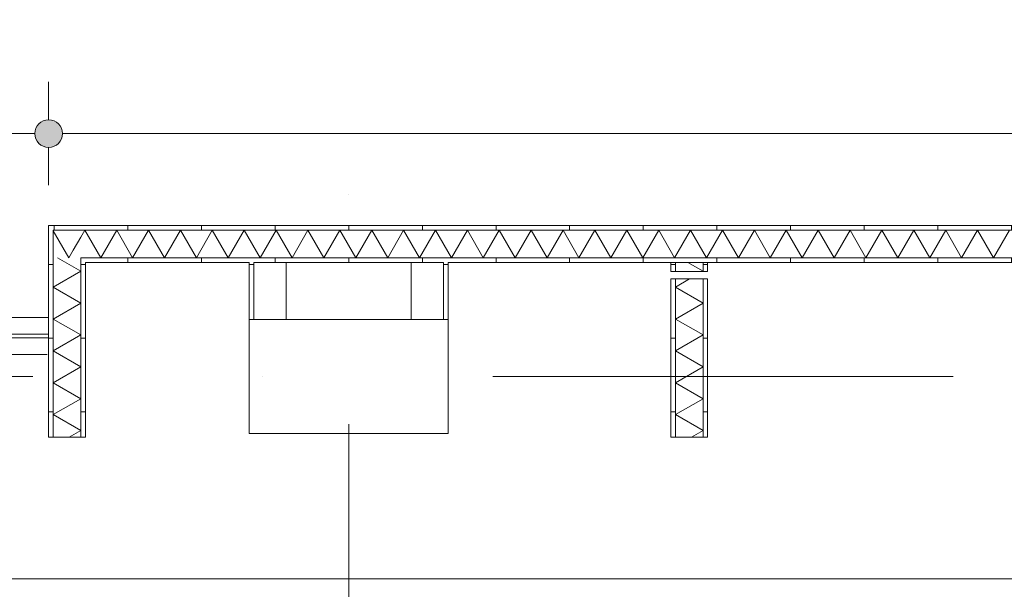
# Model space of a CAD drawing. Header units: millimetres. Extents: x -54205 to 167969, y -3415 to 61516.
# Tile 47 of 239: x 13506 to 16181, y 9918 to 11465. Entities that reach past the tile are written whole.
import ezdxf
from ezdxf.enums import TextEntityAlignment as Align

# ---------------------------------------------------------------- set-up
doc = ezdxf.new("R2010")
doc.units = ezdxf.units.MM
doc.header["$MEASUREMENT"] = 0
doc.linetypes.add('streep-punt', pattern=[2500, 1250, -625, 0, -625])
doc.linetypes.add('streeplijn fijn', pattern=[234.119993, 155.999994, -78.119999])
for name, color, linetype in [('23 Vloeren', 7, 'Continuous'), ('28 Draagconstructies', 7, 'Continuous'), ('Maatvoering 1_ 100', 7, 'Continuous'), ('Maatvoering 1_ 100 2D arcering', 7, 'Continuous'), ('New_22 NC Binnenwanden', 7, 'Continuous'), ('New_22 NC Binnenwanden Doorsnede-arcering', 7, 'Continuous'), ('New_22 NC Binnenwanden Laagscheidingslijnen', 7, 'Continuous'), ('New_Maatvoering 1_ 100', 7, 'Continuous'), ('New_Maatvoering 1_ 100 2D arcering', 7, 'Continuous'), ('New_Ruimtefuncties Zone omranding', 7, 'Continuous'), ('Stramien', 7, 'Continuous')]:
    doc.layers.add(name, color=color, linetype=linetype)
doc.styles.add('GENERATED_STYLE_1', font='arial.ttf')
doc.styles.add('GENERATED_STYLE_2', font='arial.ttf')
doc.dimstyles.new('GENERATED_STYLE__1', dxfattribs={"dimtxt": 250, "dimasz": 142.5, "dimexe": 0.18, "dimexo": 0.0625, "dimgap": 0, "dimtad": 1, "dimtih": 1, "dimtoh": 1, "dimdec": 0, "dimzin": 0, "dimdsep": 46, "dimtxsty": 'GENERATED_STYLE_2', "dimblk": 'ARROWHEAD_11', "dimblk1": 'ARROWHEAD_11', "dimblk2": 'ARROWHEAD_11', "dimcen": 0.09, "dimse1": 1, "dimse2": 1, "dimclrd": 1, "dimclre": 1, "dimclrt": 2, "dimadec": 1, "dimazin": 0, "dimtfac": 1, "dimtdec": 4, "dimtmove": 0, "dimatfit": 3, "dimfxl": 1, "dimtolj": 1, "dimtzin": 0, "dimarcsym": 0})
doc.dimstyles.new('GENERATED_STYLE__3', dxfattribs={"dimtxt": 179.999995, "dimasz": 142.5, "dimexe": 0.18, "dimexo": 0.0625, "dimgap": 0, "dimtad": 1, "dimtih": 1, "dimtoh": 1, "dimdec": 0, "dimzin": 0, "dimdsep": 46, "dimtxsty": 'GENERATED_STYLE_1', "dimblk": 'ARROWHEAD_11', "dimblk1": 'ARROWHEAD_11', "dimblk2": 'ARROWHEAD_11', "dimcen": 0.09, "dimse1": 1, "dimse2": 1, "dimclrd": 1, "dimclre": 1, "dimclrt": 2, "dimadec": 1, "dimazin": 0, "dimtfac": 1, "dimtdec": 4, "dimtmove": 0, "dimatfit": 3, "dimfxl": 1, "dimtolj": 1, "dimtzin": 0, "dimarcsym": 0})
doc.dimstyles.new('GENERATED_STYLE__4', dxfattribs={"dimtxt": 250, "dimasz": 142.5, "dimexe": 0.18, "dimexo": 0.0625, "dimgap": 0, "dimtad": 1, "dimdec": 0, "dimzin": 0, "dimdsep": 46, "dimtxsty": 'GENERATED_STYLE_2', "dimblk": 'ARROWHEAD_11', "dimblk1": 'ARROWHEAD_11', "dimblk2": 'ARROWHEAD_11', "dimcen": 0.09, "dimse1": 1, "dimse2": 1, "dimclrd": 1, "dimclre": 1, "dimclrt": 2, "dimadec": 1, "dimazin": 0, "dimtfac": 1, "dimtdec": 4, "dimtmove": 0, "dimatfit": 3, "dimfxl": 1, "dimtolj": 1, "dimtzin": 0, "dimarcsym": 0})
doc.dimstyles.new('GENERATED_STYLE__7', dxfattribs={"dimtxt": 179.999995, "dimasz": 142.5, "dimexe": 0.18, "dimexo": 0.0625, "dimgap": 0, "dimtad": 1, "dimdec": 0, "dimzin": 0, "dimdsep": 46, "dimtxsty": 'GENERATED_STYLE_1', "dimblk": 'ARROWHEAD_11', "dimblk1": 'ARROWHEAD_11', "dimblk2": 'ARROWHEAD_11', "dimcen": 0.09, "dimse1": 1, "dimse2": 1, "dimclrd": 1, "dimclre": 1, "dimclrt": 2, "dimadec": 1, "dimazin": 0, "dimtfac": 1, "dimtdec": 4, "dimtmove": 0, "dimatfit": 3, "dimfxl": 1, "dimtolj": 1, "dimtzin": 0, "dimarcsym": 0})
pattern_1 = [(270, (0, 0), (200, 0), [])]
pattern_2 = [(1e-14, (0, 0), (0, 200), [])]

# ---------------------------------------------------------------- blocks, each defined once
blk = doc.blocks.new('Slab_12_1', base_point=(-770, 9945.9))
at = {"layer": '23 Vloeren', "color": 255, "linetype": 'Continuous', "lineweight": 0, "flags": 128}
blk.add_lwpolyline([(-770, 9945.9), (21620, 9945.9), (21620, 10660.9), (30307, 10660.9), (30307, 13395.9), (24003, 13395.9), (24003, 12744.6), (11905.5, 12744.6), (11905.5, 13395.9), (-770, 13395.9)], close=True, dxfattribs=at)
blk = doc.blocks.new('Wall_130_1', base_point=(13585, 10605.9))
at = {"layer": 'New_22 NC Binnenwanden', "color": 1, "linetype": 'Continuous', "lineweight": 0, "flags": 128}
for points in [[(13585, 10610.9), (11870, 10610.9)], [(11870, 10600.9), (13585, 10600.9)], [(13585, 10600.9), (13585, 10610.9)]]:
    blk.add_lwpolyline(points, dxfattribs=at)
blk = doc.blocks.new('*X445')
at = {"layer": 'New_22 NC Binnenwanden Doorsnede-arcering', "color": 7, "linetype": 'Continuous', "lineweight": 0}
for p in [(13597.5, 10891.9), (13651.8, 10839.1)]:
    blk.add_line(p, (13639.9, 10818.4), dxfattribs=at)
blk = doc.blocks.new('*X446')
at = {"layer": 'New_22 NC Binnenwanden Doorsnede-arcering', "color": 7, "linetype": 'Continuous', "lineweight": 0}
for p, q in [((13683.2, 10893.4), (13672.5, 10874.9)), ((13683.2, 10893.4), (13726.5, 10818.4)), ((13769.8, 10893.4), (13726.5, 10818.4)), ((13769.8, 10893.4), (13813.1, 10818.4)), ((13856.4, 10893.4), (13813.1, 10818.4)), ((13856.4, 10893.4), (13899.7, 10818.4)), ((13943, 10893.4), (13899.7, 10818.4)), ((13943, 10893.4), (13986.3, 10818.4)), ((14029.6, 10893.4), (13986.3, 10818.4)), ((14029.6, 10893.4), (14072.9, 10818.4)), ((14116.2, 10893.4), (14072.9, 10818.4)), ((14116.2, 10893.4), (14159.5, 10818.4)), ((14202.8, 10893.4), (14159.5, 10818.4)), ((14202.8, 10893.4), (14246.1, 10818.4)), ((14289.4, 10893.4), (14246.1, 10818.4)), ((14289.4, 10893.4), (14332.7, 10818.4)), ((14376, 10893.4), (14332.7, 10818.4)), ((14376, 10893.4), (14419.3, 10818.4)), ((14462.6, 10893.4), (14419.3, 10818.4)), ((14462.6, 10893.4), (14505.9, 10818.4)), ((14549.2, 10893.4), (14505.9, 10818.4)), ((14549.2, 10893.4), (14592.5, 10818.4)), ((14635.8, 10893.4), (14592.5, 10818.4)), ((14635.8, 10893.4), (14679.1, 10818.4)), ((14722.4, 10893.4), (14679.1, 10818.4)), ((14722.4, 10893.4), (14765.7, 10818.4)), ((14809, 10893.4), (14765.7, 10818.4)), ((14809, 10893.4), (14852.3, 10818.4)), ((14895.6, 10893.4), (14852.3, 10818.4)), ((14895.6, 10893.4), (14938.9, 10818.4)), ((14982.2, 10893.4), (14938.9, 10818.4)), ((14982.2, 10893.4), (15025.5, 10818.4)), ((15068.8, 10893.4), (15025.5, 10818.4)), ((15068.8, 10893.4), (15112.1, 10818.4)), ((15155.4, 10893.4), (15112.1, 10818.4)), ((15155.4, 10893.4), (15198.7, 10818.4)), ((15242, 10893.4), (15198.7, 10818.4)), ((15242, 10893.4), (15285.3, 10818.4)), ((15328.6, 10893.4), (15285.3, 10818.4)), ((15328.6, 10893.4), (15372, 10818.4)), ((15415.3, 10893.4), (15372, 10818.4)), ((15415.3, 10893.4), (15458.6, 10818.4)), ((15501.9, 10893.4), (15458.6, 10818.4)), ((15501.9, 10893.4), (15545.2, 10818.4)), ((15588.5, 10893.4), (15545.2, 10818.4)), ((15588.5, 10893.4), (15631.8, 10818.4)), ((15675.1, 10893.4), (15631.8, 10818.4)), ((15675.1, 10893.4), (15718.4, 10818.4)), ((15761.7, 10893.4), (15718.4, 10818.4)), ((15761.7, 10893.4), (15805, 10818.4)), ((15848.3, 10893.4), (15805, 10818.4)), ((15848.3, 10893.4), (15891.6, 10818.4)), ((15934.9, 10893.4), (15891.6, 10818.4)), ((15934.9, 10893.4), (15978.2, 10818.4)), ((16021.5, 10893.4), (15978.2, 10818.4)), ((16021.5, 10893.4), (16064.8, 10818.4)), ((16108.1, 10893.4), (16064.8, 10818.4)), ((16108.1, 10893.4), (16151.4, 10818.4)), ((16194.7, 10893.4), (16151.4, 10818.4))]:
    blk.add_line(p, q, dxfattribs=at)
blk = doc.blocks.new('*X447')
at = {"layer": 'New_22 NC Binnenwanden Doorsnede-arcering', "color": 7, "linetype": 'Continuous', "lineweight": 0}
blk.add_line((13672.5, 10874.9), (13651.8, 10839.1), dxfattribs=at)
blk = doc.blocks.new('Wall_138_1', base_point=(17925, 10805.9))
at = {"layer": 'New_22 NC Binnenwanden Doorsnede-arcering', "linetype": 'Continuous', "lineweight": 0, "true_color": 0x000000}
h = blk.add_hatch(dxfattribs=at)
h.set_pattern_fill('930_Lijnen_vert_200_0001', color=18, style=0, pattern_type=2)
h.set_pattern_definition(pattern_1)
h.paths.add_polyline_path([(13585, 10893.4), (13597.5, 10893.4), (13585, 10905.9)])
h = blk.add_hatch(dxfattribs=at)
h.set_pattern_fill('930_Lijnen_vert_200_0001', color=18, style=0, pattern_type=2)
h.set_pattern_definition(pattern_1)
h.paths.add_polyline_path([(13597.5, 10905.9), (13585, 10905.9), (13597.5, 10893.4)])
h = blk.add_hatch(dxfattribs=at)
h.set_pattern_fill('930_Lijnen_vert_200_0001', color=18, style=0, pattern_type=2)
h.set_pattern_definition(pattern_1)
h.paths.add_polyline_path([(13597.5, 10893.4), (18056.2, 10893.4), (18062.5, 10897.6), (18062.5, 10905.9), (13597.5, 10905.9)])
h = blk.add_hatch(dxfattribs=at)
h.set_pattern_fill('930_Lijnen_vert_200_0001', color=18, style=0, pattern_type=2)
h.set_pattern_definition(pattern_1)
h.paths.add_polyline_path([(13685, 10805.9), (13672.5, 10818.4), (13672.5, 10805.9)])
h = blk.add_hatch(dxfattribs=at)
h.set_pattern_fill('930_Lijnen_vert_200_0001', color=18, style=0, pattern_type=2)
h.set_pattern_definition(pattern_1)
h.paths.add_polyline_path([(13685, 10818.4), (13672.5, 10818.4), (13685, 10805.9)])
h = blk.add_hatch(dxfattribs=at)
h.set_pattern_fill('930_Lijnen_vert_200_0001', color=18, style=0, pattern_type=2)
h.set_pattern_definition(pattern_1)
h.paths.add_polyline_path([(13685, 10805.9), (17925, 10805.9), (17925, 10818.4), (13685, 10818.4)])
at = {"layer": 'New_22 NC Binnenwanden', "color": 1, "linetype": 'Continuous', "lineweight": 0, "flags": 128}
for points in [[(13585, 10905.9), (13585, 10893.4)], [(18075, 10905.9), (13585, 10905.9)], [(13685, 10805.9), (14130, 10805.9)], [(14142.5, 10805.9), (14657.5, 10805.9)], [(14670, 10805.9), (15275, 10805.9)], [(15287.5, 10805.9), (15362.5, 10805.9)], [(15375, 10805.9), (17925, 10805.9)]]:
    blk.add_lwpolyline(points, dxfattribs=at)
at = {"layer": 'New_22 NC Binnenwanden Laagscheidingslijnen', "color": 1, "linetype": 'Continuous', "lineweight": 0}
for p, q in [((13597.5, 10893.4), (13597.5, 10818.4)), ((13672.5, 10893.4), (13597.5, 10893.4)), ((17937.5, 10893.4), (13672.5, 10893.4)), ((13672.5, 10818.4), (13672.5, 10805.9)), ((13672.5, 10818.4), (17937.5, 10818.4))]:
    blk.add_line(p, q, dxfattribs=at)
at = {"layer": 'New_22 NC Binnenwanden', "color": 1, "lineweight": 0}
for name in ['*X445', '*X446', '*X447']:
    blk.add_blockref(name, (0, 0), dxfattribs=at)
blk = doc.blocks.new('*X449')
at = {"layer": 'New_22 NC Binnenwanden Doorsnede-arcering', "color": 7, "linetype": 'Continuous', "lineweight": 0}
for p in [(15321.1, 10805.9), (15360.6, 10780.9)]:
    blk.add_line(p, (15362.5, 10782), dxfattribs=at)
blk = doc.blocks.new('*X450')
at = {"layer": 'New_22 NC Binnenwanden Doorsnede-arcering', "color": 7, "linetype": 'Continuous', "lineweight": 0}
for p, q in [((15287.5, 10738.7), (15325.9, 10760.9)), ((15287.5, 10738.7), (15362.5, 10695.4)), ((15287.5, 10652.1), (15362.5, 10695.4)), ((15287.5, 10652.1), (15362.5, 10608.8)), ((15287.5, 10565.5), (15362.5, 10608.8)), ((15287.5, 10565.5), (15362.5, 10522.2)), ((15287.5, 10478.9), (15362.5, 10522.2)), ((15287.5, 10478.9), (15362.5, 10435.6)), ((15287.5, 10392.3), (15362.5, 10435.6)), ((15287.5, 10392.3), (15362.5, 10349)), ((15331.2, 10330.9), (15362.5, 10349))]:
    blk.add_line(p, q, dxfattribs=at)
blk = doc.blocks.new('Wall_139_1', base_point=(15375, 10330.9))
at = {"layer": 'New_22 NC Binnenwanden Doorsnede-arcering', "linetype": 'Continuous', "lineweight": 0, "true_color": 0x000000}
h = blk.add_hatch(dxfattribs=at)
h.set_pattern_fill('930_Lijnen_vert_200_0001', color=18, style=0, pattern_type=2)
h.set_pattern_definition(pattern_2)
h.paths.add_polyline_path([(15275, 10805.9), (15275, 10780.9), (15287.5, 10780.9), (15287.5, 10805.9)])
h = blk.add_hatch(dxfattribs=at)
h.set_pattern_fill('930_Lijnen_vert_200_0001', color=18, style=0, pattern_type=2)
h.set_pattern_definition(pattern_2)
h.paths.add_polyline_path([(15375, 10780.9), (15375, 10805.9), (15362.5, 10805.9), (15362.5, 10780.9)])
h = blk.add_hatch(dxfattribs=at)
h.set_pattern_fill('930_Lijnen_vert_200_0001', color=18, style=0, pattern_type=2)
h.set_pattern_definition(pattern_2)
h.paths.add_polyline_path([(15275, 10760.9), (15275, 10330.9), (15287.5, 10330.9), (15287.5, 10760.9)])
h = blk.add_hatch(dxfattribs=at)
h.set_pattern_fill('930_Lijnen_vert_200_0001', color=18, style=0, pattern_type=2)
h.set_pattern_definition(pattern_2)
h.paths.add_polyline_path([(15375, 10330.9), (15375, 10760.9), (15362.5, 10760.9), (15362.5, 10330.9)])
at = {"layer": 'New_22 NC Binnenwanden', "color": 1, "linetype": 'Continuous', "lineweight": 0, "flags": 128}
for points in [[(15275, 10805.9), (15275, 10780.9)], [(15362.5, 10805.9), (15287.5, 10805.9)], [(15375, 10780.9), (15375, 10805.9)], [(15275, 10760.9), (15275, 10330.9)], [(15375, 10330.9), (15375, 10760.9)], [(15275, 10330.9), (15375, 10330.9)]]:
    blk.add_lwpolyline(points, dxfattribs=at)
at = {"layer": 'New_22 NC Binnenwanden Laagscheidingslijnen', "color": 1, "linetype": 'Continuous', "lineweight": 0}
for p, q in [((15287.5, 10805.9), (15287.5, 10780.9)), ((15362.5, 10780.9), (15362.5, 10805.9)), ((15275, 10780.9), (15287.5, 10780.9)), ((15287.5, 10780.9), (15362.5, 10780.9)), ((15362.5, 10780.9), (15375, 10780.9)), ((15287.5, 10760.9), (15275, 10760.9)), ((15287.5, 10760.9), (15287.5, 10330.9)), ((15362.5, 10760.9), (15287.5, 10760.9)), ((15375, 10760.9), (15362.5, 10760.9)), ((15362.5, 10330.9), (15362.5, 10760.9))]:
    blk.add_line(p, q, dxfattribs=at)
at = {"layer": 'New_22 NC Binnenwanden', "color": 1, "lineweight": 0}
for name in ['*X449', '*X450']:
    blk.add_blockref(name, (0, 0), dxfattribs=at)
blk = doc.blocks.new('*X452')
at = {"layer": 'New_22 NC Binnenwanden Doorsnede-arcering', "color": 7, "linetype": 'Continuous', "lineweight": 0}
for p, q in [((13609.5, 10818.4), (13672.5, 10782)), ((13597.5, 10738.7), (13672.5, 10782)), ((13597.5, 10738.7), (13672.5, 10695.4)), ((13597.5, 10652.1), (13672.5, 10695.4)), ((13597.5, 10652.1), (13672.5, 10608.8)), ((13597.5, 10565.5), (13672.5, 10608.8)), ((13597.5, 10565.5), (13672.5, 10522.2)), ((13597.5, 10478.9), (13672.5, 10522.2)), ((13597.5, 10478.9), (13672.5, 10435.6)), ((13597.5, 10392.3), (13672.5, 10435.6)), ((13597.5, 10392.3), (13672.5, 10349)), ((13641.2, 10330.9), (13672.5, 10349))]:
    blk.add_line(p, q, dxfattribs=at)
blk = doc.blocks.new('Wall_140_1', base_point=(13685, 10330.9))
at = {"layer": 'New_22 NC Binnenwanden Doorsnede-arcering', "linetype": 'Continuous', "lineweight": 0, "true_color": 0x000000}
h = blk.add_hatch(dxfattribs=at)
h.set_pattern_fill('930_Lijnen_vert_200_0001', color=18, style=0, pattern_type=2)
h.set_pattern_definition(pattern_2)
h.paths.add_polyline_path([(13585, 10330.9), (13597.5, 10330.9), (13597.5, 10893.4), (13585, 10893.4)])
h = blk.add_hatch(dxfattribs=at)
h.set_pattern_fill('930_Lijnen_vert_200_0001', color=18, style=0, pattern_type=2)
h.set_pattern_definition(pattern_2)
h.paths.add_polyline_path([(13672.5, 10805.9), (13672.5, 10330.9), (13685, 10330.9), (13685, 10805.9)])
at = {"layer": 'New_22 NC Binnenwanden', "color": 1, "linetype": 'Continuous', "lineweight": 0, "flags": 128}
for points in [[(13585, 10893.4), (13585, 10330.9)], [(13685, 10330.9), (13685, 10805.9)], [(13585, 10330.9), (13597.5, 10330.9)], [(13597.5, 10330.9), (13672.5, 10330.9)], [(13672.5, 10330.9), (13685, 10330.9)]]:
    blk.add_lwpolyline(points, dxfattribs=at)
at = {"layer": 'New_22 NC Binnenwanden Laagscheidingslijnen', "color": 1, "linetype": 'Continuous', "lineweight": 0}
for p, q in [((13597.5, 10893.4), (13597.5, 10818.4)), ((13597.5, 10818.4), (13597.5, 10330.9)), ((13672.5, 10818.4), (13672.5, 10805.9)), ((13672.5, 10330.9), (13672.5, 10805.9))]:
    blk.add_line(p, q, dxfattribs=at)
at = {"layer": 'New_22 NC Binnenwanden', "color": 1, "lineweight": 0}
blk.add_blockref('*X452', (0, 0), dxfattribs=at)
blk = doc.blocks.new('Wall_248_1', base_point=(8015, 10605.9))
at = {"layer": 'New_22 NC Binnenwanden', "color": 9, "linetype": 'streeplijn fijn', "lineweight": 0, "flags": 128}
for points in [[(13585, 10655.9), (8015, 10655.9)], [(13585, 10655.9), (13585, 10643.4)], [(13585, 10643.4), (13585, 10568.4)], [(13585, 10568.4), (13585, 10555.9)], [(10850, 10555.9), (13585, 10555.9)]]:
    blk.add_lwpolyline(points, dxfattribs=at)
blk = doc.blocks.new('Wall_266_1', base_point=(14670, 10650.9))
at = {"layer": 'New_22 NC Binnenwanden Doorsnede-arcering', "linetype": 'Continuous', "lineweight": 0, "true_color": 0x000000}
h = blk.add_hatch(dxfattribs=at)
h.set_pattern_fill('930_Lijnen_vert_200_0001', color=18, style=0, pattern_type=2)
h.set_pattern_definition([(180, (0, 0), (0, 200), [])])
h.paths.add_polyline_path([(14670, 10650.9), (14670, 10805.9), (14657.5, 10805.9), (14657.5, 10650.9)])
at = {"layer": 'New_22 NC Binnenwanden', "color": 1, "linetype": 'Continuous', "lineweight": 0, "flags": 128}
for points in [[(14570, 10805.9), (14570, 10650.9)], [(14670, 10650.9), (14670, 10805.9)]]:
    blk.add_lwpolyline(points, dxfattribs=at)
at = {"layer": 'New_22 NC Binnenwanden Laagscheidingslijnen', "color": 1, "linetype": 'Continuous', "lineweight": 0}
blk.add_line((14657.5, 10650.9), (14657.5, 10805.9), dxfattribs=at)
blk = doc.blocks.new('Wall_267_1', base_point=(14130, 10650.9))
at = {"layer": 'New_22 NC Binnenwanden Doorsnede-arcering', "linetype": 'Continuous', "lineweight": 0, "true_color": 0x000000}
h = blk.add_hatch(dxfattribs=at)
h.set_pattern_fill('930_Lijnen_vert_200_0001', color=18, style=0, pattern_type=2)
h.set_pattern_definition(pattern_2)
h.paths.add_polyline_path([(14130, 10805.9), (14130, 10650.9), (14142.5, 10650.9), (14142.5, 10805.9)])
at = {"layer": 'New_22 NC Binnenwanden', "color": 1, "linetype": 'Continuous', "lineweight": 0, "flags": 128}
for points in [[(14130, 10805.9), (14130, 10650.9)], [(14230, 10650.9), (14230, 10805.9)]]:
    blk.add_lwpolyline(points, dxfattribs=at)
at = {"layer": 'New_22 NC Binnenwanden Laagscheidingslijnen', "color": 1, "linetype": 'Continuous', "lineweight": 0}
blk.add_line((14142.5, 10805.9), (14142.5, 10650.9), dxfattribs=at)
blk = doc.blocks.new('Column_5_1', base_point=(14400, 10495.9))
at = {"layer": '28 Draagconstructies', "color": 3, "linetype": 'Continuous', "lineweight": 0, "flags": 128}
blk.add_lwpolyline([(14130, 10340.9), (14670, 10340.9), (14670, 10650.9), (14130, 10650.9)], close=True, dxfattribs=at)
blk = doc.blocks.new('Standard grid marker')
at = {"layer": 'Stramien', "color": 1, "linetype": 'streep-punt', "lineweight": 0}
blk.add_line((1000, 0), (61400.2, 0), dxfattribs=at)
at = {"layer": 'Stramien', "color": 2, "lineweight": 0, "style": 'GENERATED_STYLE_1'}
for tag, p in [('AC_MarkerText_1_0', (-245, -80)), ('AC_MarkerText_1_1', (63155.2, -80))]:
    blk.add_attdef(tag, text='', height=350, rotation=270, dxfattribs=at).set_placement(p, align=Align.TOP_CENTER)
blk = doc.blocks.new('Standard grid marker_2')
at = {"layer": 'Stramien', "color": 1, "linetype": 'streep-punt', "lineweight": 0}
blk.add_line((1000, 0), (37608.9, 0), dxfattribs=at)
at = {"layer": 'Stramien', "color": 2, "lineweight": 0, "style": 'GENERATED_STYLE_1'}
blk.add_attdef('AC_MarkerText_1', text='', height=350, dxfattribs=at).set_placement((-500, 175), align=Align.TOP_CENTER)
blk = doc.blocks.new('*D1196')
at = {"layer": 'Maatvoering 1_ 100 2D arcering', "linetype": 'Continuous', "lineweight": 0}
for points in [[(-267.5, -1384.3), (-264.6, -1398.7), (-256.5, -1410.8), (-244.4, -1419), (-230, -1421.8), (-215.6, -1419), (-203.5, -1410.8), (-195.4, -1398.7), (-192.5, -1384.3), (-195.4, -1370), (-203.5, -1357.8), (-215.6, -1349.7), (-230, -1346.8), (-244.4, -1349.7), (-256.5, -1357.8), (-264.6, -1370)], [(57892.5, -1384.3), (57895.4, -1398.7), (57903.5, -1410.8), (57915.6, -1419), (57930, -1421.8), (57944.4, -1419), (57956.5, -1410.8), (57964.6, -1398.7), (57967.5, -1384.3), (57964.6, -1370), (57956.5, -1357.8), (57944.4, -1349.7), (57930, -1346.8), (57915.6, -1349.7), (57903.5, -1357.8), (57895.4, -1370)]]:
    blk.add_hatch(color=1, dxfattribs=at).paths.add_polyline_path(points)
at = {"layer": 'Maatvoering 1_ 100', "color": 1, "linetype": 'Continuous', "lineweight": 0}
for p, q in [((-230, -1346.8), (-230, -1243.7)), ((57930, -1346.8), (57930, -1243.7)), ((-192.5, -1384.3), (57892.5, -1384.3)), ((57967.5, -1384.3), (58005, -1384.3)), ((-230, -1524.9), (-230, -1421.8)), ((57930, -1524.9), (57930, -1421.8))]:
    blk.add_line(p, q, dxfattribs=at)
for centre in [(-230, -1384.3), (57930, -1384.3)]:
    blk.add_circle(centre, 37.5, dxfattribs=at)
at = {"layer": 'Maatvoering 1_ 100', "color": 2, "lineweight": 0, "insert": (28325.7, -1334.3), "char_height": 250, "attachment_point": 7, "style": 'GENERATED_STYLE_2'}
blk.add_mtext('\\A1;{\\pql;\\fArial|b1|i0|c0|p0;\\W1.000000;58.160}', dxfattribs=at)
blk = doc.blocks.new('ARROWHEAD_11')
at = {"color": 0, "linetype": 'Continuous', "lineweight": 0}
blk.add_line((0, 0), (-1, 0), dxfattribs=at)
at = {"color": 0, "linetype": 'Continuous', "lineweight": 0, "const_width": 0.25, "flags": 128}
blk.add_lwpolyline([(-0.125, 0, 1), (0.125, 0, 1)], format="xyb", close=True, dxfattribs=at)
blk = doc.blocks.new('*D1217')
at = {"layer": 'New_Maatvoering 1_ 100 2D arcering', "linetype": 'Continuous', "lineweight": 0}
for points in [[(-267.5, -384.3), (-264.6, -398.7), (-256.5, -410.8), (-244.4, -419), (-230, -421.8), (-215.6, -419), (-203.5, -410.8), (-195.4, -398.7), (-192.5, -384.3), (-195.4, -370), (-203.5, -357.8), (-215.6, -349.7), (-230, -346.8), (-244.4, -349.7), (-256.5, -357.8), (-264.6, -370)], [(32638, -384.3), (32640.8, -398.7), (32649, -410.8), (32661.1, -419), (32675.5, -421.8), (32689.8, -419), (32702, -410.8), (32710.1, -398.7), (32713, -384.3), (32710.1, -370), (32702, -357.8), (32689.8, -349.7), (32675.5, -346.8), (32661.1, -349.7), (32649, -357.8), (32640.8, -370)]]:
    blk.add_hatch(color=1, dxfattribs=at).paths.add_polyline_path(points)
at = {"layer": 'New_Maatvoering 1_ 100', "color": 1, "linetype": 'Continuous', "lineweight": 0}
for p, q in [((-230, -346.8), (-230, -243.7)), ((32675.5, -346.8), (32675.5, -243.7)), ((-192.5, -384.3), (32638, -384.3)), ((-230, -524.9), (-230, -421.8)), ((32675.5, -524.9), (32675.5, -421.8))]:
    blk.add_line(p, q, dxfattribs=at)
for centre in [(-230, -384.3), (32675.5, -384.3)]:
    blk.add_circle(centre, 37.5, dxfattribs=at)
at = {"layer": 'New_Maatvoering 1_ 100', "color": 2, "lineweight": 0, "insert": (15845.2, -348.3), "char_height": 180, "attachment_point": 7, "style": 'GENERATED_STYLE_1'}
blk.add_mtext('\\A1;{\\pql;\\fArial|b0|i0|c0|p0;\\W1.000000;32.905}', dxfattribs=at)
blk = doc.blocks.new('*D1253')
at = {"layer": 'Maatvoering 1_ 100 2D arcering', "linetype": 'Continuous', "lineweight": 0}
for points in [[(64027.5, 56215.9), (64030.4, 56201.6), (64038.5, 56189.4), (64050.6, 56181.3), (64065, 56178.4), (64079.4, 56181.3), (64091.5, 56189.4), (64099.6, 56201.6), (64102.5, 56215.9), (64099.6, 56230.3), (64091.5, 56242.4), (64079.4, 56250.6), (64065, 56253.4), (64050.6, 56250.6), (64038.5, 56242.4), (64030.4, 56230.3)], [(64027.5, 3115.7), (64030.4, 3101.3), (64038.5, 3089.2), (64050.6, 3081), (64065, 3078.2), (64079.4, 3081), (64091.5, 3089.2), (64099.6, 3101.3), (64102.5, 3115.7), (64099.6, 3130), (64091.5, 3142.2), (64079.4, 3150.3), (64065, 3153.2), (64050.6, 3150.3), (64038.5, 3142.2), (64030.4, 3130)]]:
    blk.add_hatch(color=1, dxfattribs=at).paths.add_polyline_path(points)
at = {"layer": 'Maatvoering 1_ 100', "color": 1, "linetype": 'Continuous', "lineweight": 0}
for p, q in [((64065, 56253.4), (64065, 56290.9)), ((64027.5, 56215.9), (63924.4, 56215.9)), ((64205.6, 56215.9), (64102.5, 56215.9)), ((64065, 3153.2), (64065, 56178.4)), ((64027.5, 3115.7), (63924.4, 3115.7)), ((64205.6, 3115.7), (64102.5, 3115.7)), ((64065, 3040.7), (64065, 3078.2))]:
    blk.add_line(p, q, dxfattribs=at)
for centre in [(64065, 56215.9), (64065, 3115.7)]:
    blk.add_circle(centre, 37.5, dxfattribs=at)
at = {"layer": 'Maatvoering 1_ 100', "color": 2, "lineweight": 0, "insert": (64015, 29141.5), "char_height": 250, "attachment_point": 7, "rotation": 90, "style": 'GENERATED_STYLE_2'}
blk.add_mtext('\\A1;{\\pql;\\fArial|b1|i0|c0|p0;\\W1.000000;53.100}', dxfattribs=at)
blk = doc.blocks.new('*D1259')
at = {"layer": 'New_Maatvoering 1_ 100 2D arcering', "linetype": 'Continuous', "lineweight": 0}
for points in [[(63027.5, 10660.9), (63030.4, 10646.6), (63038.5, 10634.4), (63050.6, 10626.3), (63065, 10623.4), (63079.4, 10626.3), (63091.5, 10634.4), (63099.6, 10646.6), (63102.5, 10660.9), (63099.6, 10675.3), (63091.5, 10687.4), (63079.4, 10695.6), (63065, 10698.4), (63050.6, 10695.6), (63038.5, 10687.4), (63030.4, 10675.3)], [(63027.5, 3115.7), (63030.4, 3101.3), (63038.5, 3089.2), (63050.6, 3081), (63065, 3078.2), (63079.4, 3081), (63091.5, 3089.2), (63099.6, 3101.3), (63102.5, 3115.7), (63099.6, 3130), (63091.5, 3142.2), (63079.4, 3150.3), (63065, 3153.2), (63050.6, 3150.3), (63038.5, 3142.2), (63030.4, 3130)]]:
    blk.add_hatch(color=1, dxfattribs=at).paths.add_polyline_path(points)
at = {"layer": 'New_Maatvoering 1_ 100', "color": 1, "linetype": 'Continuous', "lineweight": 0}
for p, q in [((63027.5, 10660.9), (62924.4, 10660.9)), ((63205.6, 10660.9), (63102.5, 10660.9)), ((63065, 3153.2), (63065, 10623.4)), ((63027.5, 3115.7), (62924.4, 3115.7)), ((63205.6, 3115.7), (63102.5, 3115.7)), ((63065, 3040.7), (63065, 3078.2))]:
    blk.add_line(p, q, dxfattribs=at)
for centre in [(63065, 10660.9), (63065, 3115.7)]:
    blk.add_circle(centre, 37.5, dxfattribs=at)
at = {"layer": 'New_Maatvoering 1_ 100', "color": 2, "lineweight": 0, "insert": (63029, 6579.4), "char_height": 180, "attachment_point": 7, "rotation": 90, "style": 'GENERATED_STYLE_1'}
blk.add_mtext('\\A1;{\\pql;\\fArial|b0|i0|c0|p0;\\W1.000000;7.545}', dxfattribs=at)
blk = doc.blocks.new('*D1343')
at = {"layer": 'New_Maatvoering 1_ 100 2D arcering', "linetype": 'Continuous', "lineweight": 0}
for points in [[(10812.5, 8830.9), (10815.4, 8816.6), (10823.5, 8804.4), (10835.6, 8796.3), (10850, 8793.4), (10864.4, 8796.3), (10876.5, 8804.4), (10884.6, 8816.6), (10887.5, 8830.9), (10884.6, 8845.3), (10876.5, 8857.4), (10864.4, 8865.6), (10850, 8868.4), (10835.6, 8865.6), (10823.5, 8857.4), (10815.4, 8845.3)], [(13547.5, 8830.9), (13550.4, 8816.6), (13558.5, 8804.4), (13570.6, 8796.3), (13585, 8793.4), (13599.4, 8796.3), (13611.5, 8804.4), (13619.6, 8816.6), (13622.5, 8830.9), (13619.6, 8845.3), (13611.5, 8857.4), (13599.4, 8865.6), (13585, 8868.4), (13570.6, 8865.6), (13558.5, 8857.4), (13550.4, 8845.3)]]:
    blk.add_hatch(color=1, dxfattribs=at).paths.add_polyline_path(points)
at = {"layer": 'New_Maatvoering 1_ 100', "color": 1, "linetype": 'Continuous', "lineweight": 0}
for p, q in [((10850, 8868.4), (10850, 8971.5)), ((13585, 8868.4), (13585, 8971.5)), ((10887.5, 8830.9), (13547.5, 8830.9)), ((10850, 8690.3), (10850, 8793.4)), ((13585, 8690.3), (13585, 8793.4))]:
    blk.add_line(p, q, dxfattribs=at)
for centre in [(10850, 8830.9), (13585, 8830.9)]:
    blk.add_circle(centre, 37.5, dxfattribs=at)
at = {"layer": 'New_Maatvoering 1_ 100', "color": 2, "lineweight": 0, "char_height": 180, "attachment_point": 7, "style": 'GENERATED_STYLE_1'}
for s, insert in [('\\A1;{\\pql;\\fArial|b0|i0|c0|p0;\\W1.000000;2.735}', (11908.6, 8866.9)), ('\\A1;{\\pql;\\fArial|b0|i0|c0|p0;\\W1.000000;100}', (13135.6, 8866.9))]:
    blk.add_mtext(s, dxfattribs=dict(at, insert=insert))
blk = doc.blocks.new('*D1344')
at = {"layer": 'New_Maatvoering 1_ 100 2D arcering', "linetype": 'Continuous', "lineweight": 0}
for points in [[(13547.5, 8830.9), (13550.4, 8816.6), (13558.5, 8804.4), (13570.6, 8796.3), (13585, 8793.4), (13599.4, 8796.3), (13611.5, 8804.4), (13619.6, 8816.6), (13622.5, 8830.9), (13619.6, 8845.3), (13611.5, 8857.4), (13599.4, 8865.6), (13585, 8868.4), (13570.6, 8865.6), (13558.5, 8857.4), (13550.4, 8845.3)], [(13647.5, 8830.9), (13650.4, 8816.6), (13658.5, 8804.4), (13670.6, 8796.3), (13685, 8793.4), (13699.4, 8796.3), (13711.5, 8804.4), (13719.6, 8816.6), (13722.5, 8830.9), (13719.6, 8845.3), (13711.5, 8857.4), (13699.4, 8865.6), (13685, 8868.4), (13670.6, 8865.6), (13658.5, 8857.4), (13650.4, 8845.3)]]:
    blk.add_hatch(color=1, dxfattribs=at).paths.add_polyline_path(points)
at = {"layer": 'New_Maatvoering 1_ 100', "color": 1, "linetype": 'Continuous', "lineweight": 0}
for p, q in [((13585, 8868.4), (13585, 8971.5)), ((13685, 8868.4), (13685, 8971.5)), ((13622.5, 8830.9), (13647.5, 8830.9)), ((13585, 8690.3), (13585, 8793.4)), ((13685, 8690.3), (13685, 8793.4))]:
    blk.add_line(p, q, dxfattribs=at)
for centre in [(13585, 8830.9), (13685, 8830.9)]:
    blk.add_circle(centre, 37.5, dxfattribs=at)
blk = doc.blocks.new('*D1345')
at = {"layer": 'New_Maatvoering 1_ 100 2D arcering', "linetype": 'Continuous', "lineweight": 0}
for points in [[(13647.5, 8830.9), (13650.4, 8816.6), (13658.5, 8804.4), (13670.6, 8796.3), (13685, 8793.4), (13699.4, 8796.3), (13711.5, 8804.4), (13719.6, 8816.6), (13722.5, 8830.9), (13719.6, 8845.3), (13711.5, 8857.4), (13699.4, 8865.6), (13685, 8868.4), (13670.6, 8865.6), (13658.5, 8857.4), (13650.4, 8845.3)], [(15237.5, 8830.9), (15240.4, 8816.6), (15248.5, 8804.4), (15260.6, 8796.3), (15275, 8793.4), (15289.4, 8796.3), (15301.5, 8804.4), (15309.6, 8816.6), (15312.5, 8830.9), (15309.6, 8845.3), (15301.5, 8857.4), (15289.4, 8865.6), (15275, 8868.4), (15260.6, 8865.6), (15248.5, 8857.4), (15240.4, 8845.3)]]:
    blk.add_hatch(color=1, dxfattribs=at).paths.add_polyline_path(points)
at = {"layer": 'New_Maatvoering 1_ 100', "color": 1, "linetype": 'Continuous', "lineweight": 0}
for p, q in [((13685, 8868.4), (13685, 8971.5)), ((15275, 8868.4), (15275, 8971.5)), ((13722.5, 8830.9), (15237.5, 8830.9)), ((13685, 8690.3), (13685, 8793.4)), ((15275, 8690.3), (15275, 8793.4))]:
    blk.add_line(p, q, dxfattribs=at)
for centre in [(13685, 8830.9), (15275, 8830.9)]:
    blk.add_circle(centre, 37.5, dxfattribs=at)
at = {"layer": 'New_Maatvoering 1_ 100', "color": 2, "lineweight": 0, "insert": (14171.1, 8866.9), "char_height": 180, "attachment_point": 7, "style": 'GENERATED_STYLE_1'}
blk.add_mtext('\\A1;{\\pql;\\fArial|b0|i0|c0|p0;\\W1.000000;1.590}', dxfattribs=at)
blk = doc.blocks.new('*D1346')
at = {"layer": 'New_Maatvoering 1_ 100 2D arcering', "linetype": 'Continuous', "lineweight": 0}
for points in [[(15237.5, 8830.9), (15240.4, 8816.6), (15248.5, 8804.4), (15260.6, 8796.3), (15275, 8793.4), (15289.4, 8796.3), (15301.5, 8804.4), (15309.6, 8816.6), (15312.5, 8830.9), (15309.6, 8845.3), (15301.5, 8857.4), (15289.4, 8865.6), (15275, 8868.4), (15260.6, 8865.6), (15248.5, 8857.4), (15240.4, 8845.3)], [(15337.5, 8830.9), (15340.4, 8816.6), (15348.5, 8804.4), (15360.6, 8796.3), (15375, 8793.4), (15389.4, 8796.3), (15401.5, 8804.4), (15409.6, 8816.6), (15412.5, 8830.9), (15409.6, 8845.3), (15401.5, 8857.4), (15389.4, 8865.6), (15375, 8868.4), (15360.6, 8865.6), (15348.5, 8857.4), (15340.4, 8845.3)]]:
    blk.add_hatch(color=1, dxfattribs=at).paths.add_polyline_path(points)
at = {"layer": 'New_Maatvoering 1_ 100', "color": 1, "linetype": 'Continuous', "lineweight": 0}
for p, q in [((15275, 8868.4), (15275, 8971.5)), ((15375, 8868.4), (15375, 8971.5)), ((15312.5, 8830.9), (15337.5, 8830.9)), ((15275, 8690.3), (15275, 8793.4)), ((15375, 8690.3), (15375, 8793.4))]:
    blk.add_line(p, q, dxfattribs=at)
for centre in [(15275, 8830.9), (15375, 8830.9)]:
    blk.add_circle(centre, 37.5, dxfattribs=at)
blk = doc.blocks.new('*D1347')
at = {"layer": 'New_Maatvoering 1_ 100 2D arcering', "linetype": 'Continuous', "lineweight": 0}
for points in [[(15337.5, 8830.9), (15340.4, 8816.6), (15348.5, 8804.4), (15360.6, 8796.3), (15375, 8793.4), (15389.4, 8796.3), (15401.5, 8804.4), (15409.6, 8816.6), (15412.5, 8830.9), (15409.6, 8845.3), (15401.5, 8857.4), (15389.4, 8865.6), (15375, 8868.4), (15360.6, 8865.6), (15348.5, 8857.4), (15340.4, 8845.3)], [(17887.5, 8830.9), (17890.4, 8816.6), (17898.5, 8804.4), (17910.6, 8796.3), (17925, 8793.4), (17939.4, 8796.3), (17951.5, 8804.4), (17959.6, 8816.6), (17962.5, 8830.9), (17959.6, 8845.3), (17951.5, 8857.4), (17939.4, 8865.6), (17925, 8868.4), (17910.6, 8865.6), (17898.5, 8857.4), (17890.4, 8845.3)]]:
    blk.add_hatch(color=1, dxfattribs=at).paths.add_polyline_path(points)
at = {"layer": 'New_Maatvoering 1_ 100', "color": 1, "linetype": 'Continuous', "lineweight": 0}
for p, q in [((15375, 8868.4), (15375, 8971.5)), ((17925, 8868.4), (17925, 8971.5)), ((15412.5, 8830.9), (17887.5, 8830.9)), ((15375, 8690.3), (15375, 8793.4)), ((17925, 8690.3), (17925, 8793.4))]:
    blk.add_line(p, q, dxfattribs=at)
for centre in [(15375, 8830.9), (17925, 8830.9)]:
    blk.add_circle(centre, 37.5, dxfattribs=at)
at = {"layer": 'New_Maatvoering 1_ 100', "color": 2, "lineweight": 0, "char_height": 180, "attachment_point": 7, "style": 'GENERATED_STYLE_1'}
for s, insert in [('\\A1;{\\pql;\\fArial|b0|i0|c0|p0;\\W1.000000;100}', (15412.5, 8866.9)), ('\\A1;{\\pql;\\fArial|b0|i0|c0|p0;\\W1.000000;2.550}', (16341.1, 8866.9)), ('\\A1;{\\pql;\\fArial|b0|i0|c0|p0;\\W1.000000;150}', (17475.6, 8866.9))]:
    blk.add_mtext(s, dxfattribs=dict(at, insert=insert))
blk = doc.blocks.new('*D1364')
at = {"layer": 'New_Maatvoering 1_ 100 2D arcering', "linetype": 'Continuous', "lineweight": 0}
for points in [[(7977.5, 11155.9), (7980.4, 11141.6), (7988.5, 11129.4), (8000.6, 11121.3), (8015, 11118.4), (8029.4, 11121.3), (8041.5, 11129.4), (8049.6, 11141.6), (8052.5, 11155.9), (8049.6, 11170.3), (8041.5, 11182.4), (8029.4, 11190.6), (8015, 11193.4), (8000.6, 11190.6), (7988.5, 11182.4), (7980.4, 11170.3)], [(13547.5, 11155.9), (13550.4, 11141.6), (13558.5, 11129.4), (13570.6, 11121.3), (13585, 11118.4), (13599.4, 11121.3), (13611.5, 11129.4), (13619.6, 11141.6), (13622.5, 11155.9), (13619.6, 11170.3), (13611.5, 11182.4), (13599.4, 11190.6), (13585, 11193.4), (13570.6, 11190.6), (13558.5, 11182.4), (13550.4, 11170.3)]]:
    blk.add_hatch(color=1, dxfattribs=at).paths.add_polyline_path(points)
at = {"layer": 'New_Maatvoering 1_ 100', "color": 1, "linetype": 'Continuous', "lineweight": 0}
for p, q in [((8015, 11193.4), (8015, 11296.5)), ((13585, 11193.4), (13585, 11296.5)), ((8052.5, 11155.9), (13547.5, 11155.9)), ((8015, 11015.3), (8015, 11118.4)), ((13585, 11015.3), (13585, 11118.4))]:
    blk.add_line(p, q, dxfattribs=at)
for centre in [(8015, 11155.9), (13585, 11155.9)]:
    blk.add_circle(centre, 37.5, dxfattribs=at)
at = {"layer": 'New_Maatvoering 1_ 100', "color": 2, "lineweight": 0, "insert": (10491.1, 11191.9), "char_height": 180, "attachment_point": 7, "style": 'GENERATED_STYLE_1'}
blk.add_mtext('\\A1;{\\pql;\\fArial|b0|i0|c0|p0;\\W1.000000;5.570}', dxfattribs=at)
blk = doc.blocks.new('*D1365')
at = {"layer": 'New_Maatvoering 1_ 100 2D arcering', "linetype": 'Continuous', "lineweight": 0}
for points in [[(13547.5, 11155.9), (13550.4, 11141.6), (13558.5, 11129.4), (13570.6, 11121.3), (13585, 11118.4), (13599.4, 11121.3), (13611.5, 11129.4), (13619.6, 11141.6), (13622.5, 11155.9), (13619.6, 11170.3), (13611.5, 11182.4), (13599.4, 11190.6), (13585, 11193.4), (13570.6, 11190.6), (13558.5, 11182.4), (13550.4, 11170.3)], [(22377.5, 11155.9), (22380.4, 11141.6), (22388.5, 11129.4), (22400.6, 11121.3), (22415, 11118.4), (22429.4, 11121.3), (22441.5, 11129.4), (22449.6, 11141.6), (22452.5, 11155.9), (22449.6, 11170.3), (22441.5, 11182.4), (22429.4, 11190.6), (22415, 11193.4), (22400.6, 11190.6), (22388.5, 11182.4), (22380.4, 11170.3)]]:
    blk.add_hatch(color=1, dxfattribs=at).paths.add_polyline_path(points)
at = {"layer": 'New_Maatvoering 1_ 100', "color": 1, "linetype": 'Continuous', "lineweight": 0}
for p, q in [((13585, 11193.4), (13585, 11296.5)), ((22415, 11193.4), (22415, 11296.5)), ((13622.5, 11155.9), (22377.5, 11155.9)), ((13585, 11015.3), (13585, 11118.4)), ((22415, 11015.3), (22415, 11118.4))]:
    blk.add_line(p, q, dxfattribs=at)
for centre in [(13585, 11155.9), (22415, 11155.9)]:
    blk.add_circle(centre, 37.5, dxfattribs=at)
at = {"layer": 'New_Maatvoering 1_ 100', "color": 2, "lineweight": 0, "insert": (17691.1, 11191.9), "char_height": 180, "attachment_point": 7, "style": 'GENERATED_STYLE_1'}
blk.add_mtext('\\A1;{\\pql;\\fArial|b0|i0|c0|p0;\\W1.000000;8.830}', dxfattribs=at)
blk = doc.blocks.new('*D1620')
at = {"layer": 'Maatvoering 1_ 100 2D arcering', "linetype": 'Continuous', "lineweight": 0}
for points in [[(-4387.5, 56215.9), (-4384.6, 56201.6), (-4376.5, 56189.4), (-4364.4, 56181.3), (-4350, 56178.4), (-4335.6, 56181.3), (-4323.5, 56189.4), (-4315.4, 56201.6), (-4312.5, 56215.9), (-4315.4, 56230.3), (-4323.5, 56242.4), (-4335.6, 56250.6), (-4350, 56253.4), (-4364.4, 56250.6), (-4376.5, 56242.4), (-4384.6, 56230.3)], [(-4387.5, 3115.7), (-4384.6, 3101.3), (-4376.5, 3089.2), (-4364.4, 3081), (-4350, 3078.2), (-4335.6, 3081), (-4323.5, 3089.2), (-4315.4, 3101.3), (-4312.5, 3115.7), (-4315.4, 3130), (-4323.5, 3142.2), (-4335.6, 3150.3), (-4350, 3153.2), (-4364.4, 3150.3), (-4376.5, 3142.2), (-4384.6, 3130)]]:
    blk.add_hatch(color=1, dxfattribs=at).paths.add_polyline_path(points)
at = {"layer": 'Maatvoering 1_ 100', "color": 1, "linetype": 'Continuous', "lineweight": 0}
for p, q in [((-4350, 56253.4), (-4350, 56290.9)), ((-4387.5, 56215.9), (-4490.6, 56215.9)), ((-4209.4, 56215.9), (-4312.5, 56215.9)), ((-4350, 3153.2), (-4350, 56178.4)), ((-4387.5, 3115.7), (-4490.6, 3115.7)), ((-4209.4, 3115.7), (-4312.5, 3115.7)), ((-4350, 3040.7), (-4350, 3078.2))]:
    blk.add_line(p, q, dxfattribs=at)
for centre in [(-4350, 56215.9), (-4350, 3115.7)]:
    blk.add_circle(centre, 37.5, dxfattribs=at)
at = {"layer": 'Maatvoering 1_ 100', "color": 2, "lineweight": 0, "insert": (-4400, 29141.5), "char_height": 250, "attachment_point": 7, "rotation": 90, "style": 'GENERATED_STYLE_2'}
blk.add_mtext('\\A1;{\\pql;\\fArial|b1|i0|c0|p0;\\W1.000000;53.100}', dxfattribs=at)

msp = doc.modelspace()

# ---------------------------------------------------------------- linework, layer by layer
at = {"layer": 'New_Ruimtefuncties Zone omranding', "color": 240, "linetype": 'Continuous', "lineweight": 0, "true_color": 0xfd1e4a, "flags": 128}
msp.add_lwpolyline([(10850, 10610.9), (13585, 10610.9), (13585, 10650.9), (13585, 10905.9), (22415, 10905.9), (22415, 10650.9), (22415, 10610.9), (25125, 10610.9), (25125, 10655.9), (25275, 10655.9), (25275, 10610.9), (26900, 10610.9), (26900, 10905.9), (30307, 10905.9)], dxfattribs=at)
at = {"layer": 'New_Ruimtefuncties Zone omranding', "color": 41, "linetype": 'Continuous', "lineweight": 0, "true_color": 0xffdd55, "flags": 128}
msp.add_lwpolyline([(10849.3, 3445.7), (17925, 3445.7), (17995, 3445.7), (17995, 4385.7), (17925, 4385.7), (17925, 9290.9), (17995, 9290.9), (17995, 10330.9), (17925, 10330.9), (17925, 10805.9), (14670, 10805.9), (14670, 10340.9), (14130, 10340.9), (14130, 10805.9), (13685, 10805.9), (13685, 10330.9), (13585, 10330.9), (13585, 10600.9), (10849.3, 10600.9)], close=True, dxfattribs=at)

# ---------------------------------------------------------------- block references
at = {"layer": '23 Vloeren', "color": 255, "linetype": 'Continuous', "lineweight": 0}
msp.add_blockref('Slab_12_1', (-770, 9945.9), dxfattribs=at)
at = {"layer": '28 Draagconstructies', "color": 3, "lineweight": 0}
msp.add_blockref('Column_5_1', (14400, 10495.9), dxfattribs=at)
at = {"layer": 'New_22 NC Binnenwanden', "color": 1, "lineweight": 0}
for name, p in [('Wall_138_1', (17925, 10805.9)), ('Wall_140_1', (13685, 10330.9)), ('Wall_267_1', (14130, 10650.9)), ('Wall_266_1', (14670, 10650.9)), ('Wall_139_1', (15375, 10330.9)), ('Wall_248_1', (8015, 10605.9)), ('Wall_130_1', (13585, 10605.9))]:
    msp.add_blockref(name, p, dxfattribs=at)
at = {"layer": 'Stramien', "color": 1, "linetype": 'Continuous', "lineweight": 0, "zscale": 1000, "rotation": 90}
msp.add_blockref('Standard grid marker', (14400, -1884.3), dxfattribs=at)
at = {"layer": 'Stramien', "color": 1, "linetype": 'Continuous', "lineweight": 0, "zscale": 1000}
msp.add_blockref('Standard grid marker_2', (-6208.9, 10495.9), dxfattribs=at)

# ---------------------------------------------------------------- dimensions: what is measured, and where the dimension line sits
at = {"layer": 'Maatvoering 1_ 100', "color": 1, "linetype": 'Continuous', "lineweight": 0}
for base, p2, picture, middle in [((-4350, 56215.9), (20206, 56215.9), '*D1620', (-4525, 29655.4)), ((64065, 56215.9), (30236, 56215.9), '*D1253', (63890, 29655.4))]:
    dim = msp.add_linear_dim(base=base, p1=(-230, 3115.7), p2=p2, angle=90, dimstyle='GENERATED_STYLE__4', dxfattribs=at)
    dim.commit()
    dim.dimension.update_dxf_attribs({"geometry": picture, "text_midpoint": middle, "dimtype": 160, "text_rotation": 90})
dim = msp.add_linear_dim(base=(57930, -1384.3), p1=(-230, 3115.7), p2=(57930, 10660.9), dimstyle='GENERATED_STYLE__1', dxfattribs=at)
dim.commit()
dim.dimension.update_dxf_attribs({"geometry": '*D1196', "text_midpoint": (28839.6, -1209.3), "dimtype": 160})
at = {"layer": 'New_Maatvoering 1_ 100', "color": 1, "linetype": 'Continuous', "lineweight": 0}
for base, p1, p2, picture, middle in [((13585, 11155.9), (8015, 10905.9), (13585, 10905.9), '*D1364', (10792.6, 11281.9)), ((22415, 11155.9), (13585, 10905.9), (22415, 10905.9), '*D1365', (17992.6, 11281.9)), ((32675.4703, -384.3078), (-230, 3115.6687), (32675.4703, 10660.9124), '*D1217', (16215.2264, -258.3078)), ((13685, 8830.9), (13585, 10330.9), (13685, 10568.4), '*D1344', (13341.1, 8956.9)), ((15275, 8830.9), (13685, 10568.4), (15275, 10568.4), '*D1345', (14472.6, 8956.9)), ((15375, 8830.9), (15275, 10568.4), (15375, 10568.4), '*D1346', (15618, 8956.9)), ((17925, 8830.9), (15375, 10568.4), (17925, 7125.8), '*D1347', (16642.6, 8956.9)), ((13585, 8830.9), (10850, 9170.9), (13585, 10330.9), '*D1343', (12210.1, 8956.9))]:
    dim = msp.add_linear_dim(base=base, p1=p1, p2=p2, dimstyle='GENERATED_STYLE__3', dxfattribs=at)
    dim.commit()
    dim.dimension.update_dxf_attribs({"geometry": picture, "text_midpoint": middle, "dimtype": 160})
dim = msp.add_linear_dim(base=(63065, 10660.9), p1=(-230, 3115.7), p2=(57930, 10660.9), angle=90, dimstyle='GENERATED_STYLE__7', dxfattribs=at)
dim.commit()
dim.dimension.update_dxf_attribs({"geometry": '*D1259', "text_midpoint": (62939, 6880.9), "dimtype": 160, "text_rotation": 90})

doc.saveas('drawing.dxf')
